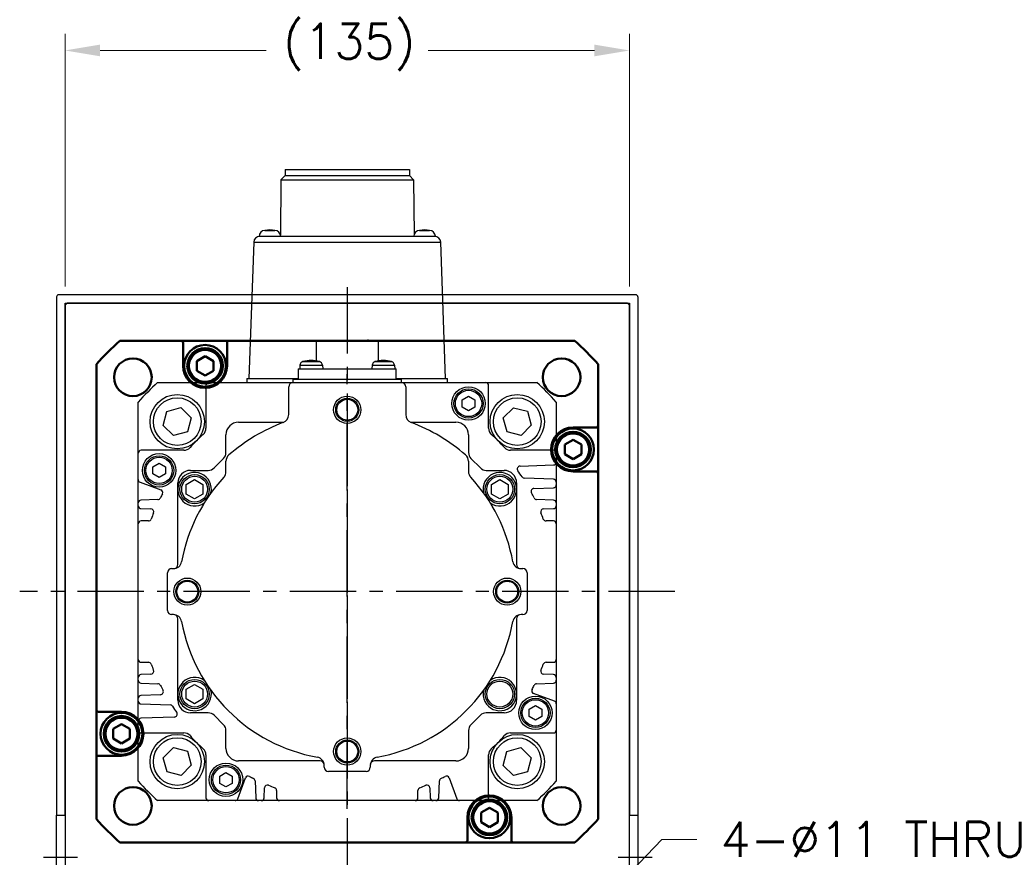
# Model space of a CAD drawing. Extents: x 46595 to 48279, y -9647 to -8459.
# Tile 10 of 24: x 47878 to 48114, y -9148 to -8947. Entities that reach past the tile are written whole.
import ezdxf

# ---------------------------------------------------------------- set-up
doc = ezdxf.new("R2010")
doc.units = 0
doc.header["$LTSCALE"] = 25.4
doc.linetypes.add('CENTER', pattern=[2, 1.25, -0.25, 0.25, -0.25])
doc.layers.get('0').update_dxf_attribs({"linetype": 'CONTINUOUS'})
doc.layers.get('Defpoints').update_dxf_attribs({"linetype": 'CONTINUOUS'})
for name, color, linetype, lineweight in [('2d ConnectionPoints', 7, 'CONTINUOUS', 50), ('AM_0', 7, 'CONTINUOUS', 50), ('ATA-DIM', 252, 'CONTINUOUS', 25)]:
    doc.layers.add(name, color=color, linetype=linetype, lineweight=lineweight)
doc.layers.add('ATA-CENTER', color=133, linetype='CENTER')
doc.styles.get("Standard").update_dxf_attribs({"font": 'simplex.shx'})
doc.dimstyles.new('ata_A1', dxfattribs={"dimtxt": 4.2, "dimasz": 4.2, "dimexe": 2, "dimexo": 2, "dimgap": 2, "dimtad": 0, "dimtih": 1, "dimtoh": 1, "dimdec": 6, "dimdsep": 46, "dimtxsty": 'Standard', "dimcen": 0, "dimclrd": 252, "dimclre": 252, "dimclrt": 4, "dimadec": 6, "dimazin": 2, "dimtfac": 1, "dimtdec": 6, "dimtofl": 0, "dimtmove": 0, "dimatfit": 3, "dimfxl": 0, "dimtolj": 1, "dimtzin": 0, "dimlwd": 0, "dimlwe": 0, "dimarcsym": 0})

# ---------------------------------------------------------------- blocks, each defined once
blk = doc.blocks.new('*D19510')
at = {"layer": 'ATA-DIM', "color": 252, "lineweight": 0}
for p, q in [((47889.11, -9011.04), (47889.11, -8950.6)), ((48024.11, -9011.04), (48024.11, -8950.6)), ((47897.51, -8954.6), (47937.24, -8954.6)), ((48015.71, -8954.6), (47975.98, -8954.6))]:
    blk.add_line(p, q, dxfattribs=at)
at = {"layer": 'ATA-DIM', "color": 252}
for points in [[(47897.51, -8953.2), (47897.51, -8956), (47889.11, -8954.6)], [(48015.71, -8956), (48015.71, -8953.2), (48024.11, -8954.6)]]:
    blk.add_solid(points, dxfattribs=at)
at = {"layer": 'Defpoints', "color": 0}
for p in [(48024.11, -8954.6), (47889.11, -9015.04), (48024.11, -9015.04)]:
    blk.add_point(p, dxfattribs=at)
at = {"layer": 'ATA-DIM', "color": 4, "ltscale": 0.2, "insert": (47941.24, -8948.22), "char_height": 8.4, "attachment_point": 1}
blk.add_mtext('\\A1;(135)', dxfattribs=at)
blk = doc.blocks.new('DFH EH')
for p, q in [((33659.8, 3135.59), (33659.8, 3011.59)), ((33798.3, 3136.09), (33660.3, 3136.09)), ((33798.8, 3135.59), (33798.8, 3011.59)), ((33661.8, 3011.59), (33661.8, 3134.09)), ((33661.8, 3134.09), (33796.8, 3134.09)), ((33796.8, 3134.09), (33796.8, 3011.59)), ((33659.8, 3130.59), (33659.8, 3011.59)), ((33659.8, 2991.59), (33659.8, 3011.59)), ((33659.8, 3011.59), (33661.8, 3011.59)), ((33659.8, 2991.59), (33659.8, 3011.59)), ((33661.8, 3011.59), (33661.8, 2991.59)), ((33796.8, 3011.59), (33798.8, 3011.59)), ((33796.8, 2991.59), (33796.8, 3011.59)), ((33798.8, 3011.59), (33798.8, 2991.59)), ((33659.8, 2991.59), (33659.8, 2946.59)), ((33661.8, 2991.59), (33659.8, 2991.59)), ((33659.8, 2991.59), (33659.8, 2867.59)), ((33661.8, 2869.09), (33661.8, 2991.59)), ((33798.8, 2991.59), (33796.8, 2991.59)), ((33796.8, 2991.59), (33796.8, 2869.09)), ((33798.8, 2991.59), (33798.8, 2867.59)), ((33659.8, 2936.59), (33659.8, 2946.59)), ((33659.8, 2936.59), (33659.8, 2872.59)), ((33796.8, 2869.09), (33661.8, 2869.09)), ((33660.3, 2867.09), (33798.3, 2867.09))]:
    blk.add_line(p, q)
for centre, start, end in [((33660.3, 3135.59), 90, 180), ((33798.3, 3135.59), 0, 90), ((33660.3, 2867.59), 180, 270), ((33798.3, 2867.59), 270, 0)]:
    blk.add_arc(centre, 0.5, start, end)
at = {"layer": 'ATA-CENTER', "ltscale": 0.5}
for p, q in [((33656.68, 3001.59), (33664.81, 3001.59)), ((33794.06, 3001.59), (33802.19, 3001.59))]:
    blk.add_line(p, q, dxfattribs=at)
blk = doc.blocks.new('*D19511')
at = {"layer": 'ATA-DIM', "color": 252, "lineweight": 0}
for p, q in [((48031.82, -9143.31), (48010.4, -9165.78)), ((48040.24, -9143.31), (48031.82, -9143.31))]:
    blk.add_line(p, q, dxfattribs=at)
at = {"layer": 'ATA-DIM', "color": 252}
blk.add_solid([(48009.38, -9164.82), (48011.41, -9166.75), (48004.6, -9171.86)], dxfattribs=at)
at = {"layer": 'Defpoints', "color": 0}
for p in [(48004.6, -9171.86), (47997.01, -9179.83)]:
    blk.add_point(p, dxfattribs=at)
at = {"layer": 'ATA-DIM', "color": 4, "ltscale": 0.2, "insert": (48082.42, -9143.31), "char_height": 8.4, "attachment_point": 5}
blk.add_mtext('4-%%c11 THRU', dxfattribs=at)

msp = doc.modelspace()

# ---------------------------------------------------------------- linework, layer by layer
for p, q in [((47941.741288, -8983.0399003), (47941.741288, -8984.5399003)), ((47941.741288, -8983.0399003), (47971.481288, -8983.0399003)), ((47971.481288, -8983.0399003), (47971.481288, -8984.5399003)), ((47940.741288, -8985.5399003), (47940.6439143, -8998.6853476)), ((47941.741288, -8984.5399003), (47940.741288, -8985.5399003)), ((47940.741288, -8985.5399003), (47972.481288, -8985.5399003)), ((47941.741288, -8984.5399003), (47971.481288, -8984.5399003)), ((47971.481288, -8984.5399003), (47972.481288, -8985.5399003)), ((47972.481288, -8985.5399003), (47972.5786617, -8998.6853476)), ((47935.511288, -8999.0399003), (47935.7471273, -8999.0399003)), ((47935.7471273, -8999.0399003), (47977.4754487, -8999.0399003)), ((47936.9093942, -8997.6438543), (47939.3131818, -8997.6438543)), ((47973.9093942, -8997.6438543), (47976.3131818, -8997.6438543)), ((47977.4754487, -8999.0399003), (47977.711288, -8999.0399003)), ((47934.2480411, -9000.4875511), (47933.111288, -9033.0399003)), ((47934.2480411, -9000.4875511), (47978.9745349, -9000.4875511)), ((47980.111288, -9033.0399003), (47978.9745349, -9000.4875511)), ((47889.111288, -9015.5399003), (47889.611288, -9015.0399003)), ((47889.111288, -9015.5399003), (47889.111288, -9279.5399003)), ((48023.611288, -9015.0399003), (47889.611288, -9015.0399003)), ((48023.611288, -9015.0399003), (48024.111288, -9015.5399003)), ((48024.111288, -9279.5399003), (48024.111288, -9015.5399003)), ((47949.211288, -9024.0399003), (47949.211288, -9028.8488119)), ((47949.211288, -9024.0399003), (47964.011288, -9024.0399003)), ((47964.011288, -9024.0399003), (47964.011288, -9028.8488119)), ((47945.3054127, -9029.8926514), (47945.231288, -9030.7399003)), ((47945.3054127, -9029.8926514), (47950.6571633, -9029.8926514)), ((47946.0216607, -9029.0197916), (47949.9409153, -9029.0197916)), ((47950.6571633, -9029.8926514), (47950.731288, -9030.7399003)), ((47962.5654127, -9029.8926514), (47962.491288, -9030.7399003)), ((47962.5654127, -9029.8926514), (47967.9171633, -9029.8926514)), ((47963.2816607, -9029.0197916), (47967.2009153, -9029.0197916)), ((47967.9171633, -9029.8926514), (47967.991288, -9030.7399003)), ((47944.911288, -9030.7399003), (47968.311288, -9030.7399003)), ((47944.911288, -9030.7399003), (47944.911288, -9033.2399003)), ((47968.311288, -9033.2399003), (47968.311288, -9030.7399003)), ((47911.2653951, -9034.0399003), (47923.5098955, -9034.0399003)), ((47922.8140705, -9034.7357254), (47922.8140705, -9044.9692356)), ((47923.5098955, -9034.0399003), (47943.611288, -9034.0399003)), ((47932.611288, -9033.0399003), (47932.611288, -9034.0399003)), ((47932.611288, -9033.0399003), (47944.911288, -9033.0399003)), ((47942.611288, -9041.7130471), (47942.611288, -9035.0399003)), ((47943.611288, -9033.2399003), (47969.611288, -9033.2399003)), ((47943.611288, -9033.2399003), (47943.611288, -9034.0399003)), ((47943.611288, -9034.0399003), (47969.611288, -9034.0399003)), ((47968.311288, -9033.0399003), (47980.611288, -9033.0399003)), ((47969.611288, -9034.0399003), (47969.611288, -9033.2399003)), ((47969.611288, -9034.0399003), (47989.7126788, -9034.0399003)), ((47970.611288, -9035.0399003), (47970.611288, -9041.7130471)), ((47980.611288, -9034.0399003), (47980.611288, -9033.0399003)), ((47989.7126788, -9034.0399003), (48001.9571809, -9034.0399003)), ((47990.4085039, -9044.9692356), (47990.4085039, -9034.7357254)), ((47984.111288, -9038.1738749), (47985.611288, -9037.3078495)), ((47985.611288, -9037.3078495), (47987.111288, -9038.1738749)), ((47906.6112872, -9050.9385087), (47906.611288, -9038.6940074)), ((47984.111288, -9039.9059257), (47984.111288, -9038.1738749)), ((47987.111288, -9038.1738749), (47987.111288, -9039.9059257)), ((48006.611288, -9038.6940074), (48006.6112872, -9050.9385087)), ((47912.6133495, -9044.3027185), (47913.4849926, -9040.9500721)), ((47913.4849926, -9040.9500721), (47916.8242912, -9040.0286139)), ((47916.8242912, -9040.0286139), (47919.2919466, -9042.4598023)), ((47985.611288, -9040.7719511), (47984.111288, -9039.9059257)), ((47987.111288, -9039.9059257), (47985.611288, -9040.7719511)), ((47993.9172814, -9042.5096173), (47996.3484698, -9040.0419618)), ((47996.3484698, -9040.0419618), (47999.7011162, -9040.913605)), ((47999.7011162, -9040.913605), (48000.6225744, -9044.2529035)), ((47915.0810049, -9046.7339069), (47912.6133495, -9044.3027185)), ((47919.2919466, -9042.4598023), (47918.4203035, -9045.8124487)), ((47930.611288, -9043.5399003), (47941.425295, -9043.5399003)), ((47971.7972809, -9043.5399003), (47982.611288, -9043.5399003)), ((47994.8387396, -9045.8489158), (47993.9172814, -9042.5096173)), ((48000.6225744, -9044.2529035), (47998.191386, -9046.720559)), ((47918.4203035, -9045.8124487), (47915.0810049, -9046.7339069)), ((47927.611288, -9050.7914732), (47927.611288, -9046.5399003)), ((47985.611288, -9046.5399003), (47985.611288, -9050.7914732)), ((47998.191386, -9046.720559), (47994.8387396, -9045.8489158)), ((47906.6112872, -9057.2107301), (47906.6112872, -9050.9385087)), ((47917.5406224, -9050.2426836), (47907.3071122, -9050.2426836)), ((48005.9154621, -9050.2426836), (47995.6819519, -9050.2426836)), ((48006.6112872, -9050.9385087), (48006.6112872, -9053.0498584)), ((47910.111288, -9054.1738749), (47911.611288, -9053.3078495)), ((47911.611288, -9053.3078495), (47913.111288, -9054.1738749)), ((47924.7770744, -9054.4541139), (47927.0255015, -9052.2056868)), ((47927.611288, -9055.3334115), (47927.611288, -9052.853966)), ((47985.611288, -9052.853966), (47985.611288, -9055.3334115)), ((47986.1970744, -9052.2056868), (47988.4455015, -9054.4541139)), ((47997.9440213, -9054.0244765), (48005.9397461, -9053.7452596)), ((48006.6112872, -9053.0498584), (48006.6112872, -9057.8728845)), ((47910.111288, -9055.9059257), (47910.111288, -9054.1738749)), ((47911.611288, -9056.7719511), (47910.111288, -9055.9059257)), ((47913.111288, -9055.9059257), (47911.611288, -9056.7719511)), ((47913.111288, -9054.1738749), (47913.111288, -9055.9059257)), ((47919.111288, -9055.0399003), (47923.3628609, -9055.0399003)), ((47989.8597151, -9055.0399003), (47994.111288, -9055.0399003)), ((47906.6112872, -9062.8430635), (47906.6112872, -9057.2107301)), ((47907.069126, -9057.8645917), (47912.040679, -9059.674089)), ((47916.111288, -9059.5399003), (47916.111288, -9058.0399003)), ((47918.111288, -9058.3851998), (47920.111288, -9057.2304992)), ((47918.111288, -9060.6946009), (47918.111288, -9058.3851998)), ((47920.111288, -9057.2304992), (47922.111288, -9058.3851998)), ((47922.111288, -9058.3851998), (47922.111288, -9060.6946009)), ((47991.111288, -9058.3851998), (47993.111288, -9057.2304992)), ((47991.111288, -9060.6946009), (47991.111288, -9058.3851998)), ((47993.111288, -9057.2304992), (47995.111288, -9058.3851998)), ((47995.111288, -9058.3851998), (47995.111288, -9060.6946009)), ((47997.111288, -9058.0399003), (47997.111288, -9059.5399003)), ((48005.9397461, -9057.1774834), (47998.9801546, -9056.9344491)), ((48006.6112872, -9057.8728845), (48006.6112872, -9058.5170552)), ((48006.6112872, -9058.5170552), (48006.6112872, -9062.8430635)), ((47916.111288, -9077.5399003), (47916.111288, -9059.5399003)), ((47920.111288, -9061.8493014), (47918.111288, -9060.6946009)), ((47922.111288, -9060.6946009), (47920.111288, -9061.8493014)), ((47993.111288, -9061.8493014), (47991.111288, -9060.6946009)), ((47995.111288, -9060.6946009), (47993.111288, -9061.8493014)), ((47997.111288, -9059.5399003), (47997.111288, -9077.5399003)), ((48001.2588483, -9059.375917), (48005.9397461, -9059.2124564)), ((47906.6112872, -9063.4872342), (47906.6112872, -9062.8430635)), ((47911.320275, -9062.0066716), (47907.2828283, -9062.1476623)), ((48005.9397461, -9062.1476623), (48001.9022993, -9062.0066716)), ((48006.6112872, -9062.8430635), (48006.6112872, -9063.4872342)), ((47906.6112872, -9067.837117), (47906.6112872, -9063.4872342)), ((47907.2828283, -9064.1826353), (47909.666719, -9064.2658826)), ((48003.5558553, -9064.2658826), (48005.9397461, -9064.1826353)), ((48006.6112872, -9063.4872342), (48006.6112872, -9067.837117)), ((47906.6112872, -9100.2426836), (47906.6112872, -9067.837117)), ((47909.0665441, -9067.141292), (47907.3071122, -9067.141292)), ((48005.9154621, -9067.141292), (48004.1560302, -9067.141292)), ((48006.6112872, -9067.837117), (48006.6112872, -9100.2426836)), ((47913.611288, -9088.5399003), (47913.611288, -9079.5399003)), ((47914.611288, -9078.5399003), (47915.0322969, -9078.5399003)), ((47998.1902791, -9078.5399003), (47998.611288, -9078.5399003)), ((47999.611288, -9079.5399003), (47999.611288, -9088.5399003)), ((47915.0322969, -9089.5399003), (47914.611288, -9089.5399003)), ((47916.111288, -9108.5399003), (47916.111288, -9090.5399003)), ((47997.111288, -9090.5399003), (47997.111288, -9108.5399003)), ((47998.611288, -9089.5399003), (47998.1902791, -9089.5399003)), ((47906.6112872, -9104.5925665), (47906.6112872, -9100.2426836)), ((47907.3071122, -9100.9385087), (47909.0665441, -9100.9385087)), ((48004.1560302, -9100.9385087), (48005.9154621, -9100.9385087)), ((48006.6112872, -9100.2426836), (48006.6112872, -9104.5925665)), ((47906.6112872, -9105.2367372), (47906.6112872, -9104.5925665)), ((47906.6112872, -9109.5627454), (47906.6112872, -9105.2367372)), ((47909.666719, -9103.813918), (47907.2828283, -9103.8971653)), ((48005.9397461, -9103.8971653), (48003.5558553, -9103.813918)), ((48006.6112872, -9104.5925665), (48006.6112872, -9105.2367372)), ((48006.6112872, -9105.2367372), (48006.6112872, -9110.8690706)), ((47907.2828283, -9105.9321383), (47911.320275, -9106.0731291)), ((47918.111288, -9107.3851998), (47920.111288, -9106.2304992)), ((47918.111288, -9109.6946009), (47918.111288, -9107.3851998)), ((47920.111288, -9106.2304992), (47922.111288, -9107.3851998)), ((47922.111288, -9107.3851998), (47922.111288, -9109.6946009)), ((48001.9022993, -9106.0731291), (48005.9397461, -9105.9321383)), ((47906.6112872, -9110.2069161), (47906.6112872, -9109.5627454)), ((47906.6112872, -9115.0299422), (47906.6112872, -9110.2069161)), ((47911.963726, -9108.7038837), (47907.2828283, -9108.8673442)), ((47916.111288, -9110.0399003), (47916.111288, -9108.5399003)), ((47920.111288, -9110.8493014), (47918.111288, -9109.6946009)), ((47922.111288, -9109.6946009), (47920.111288, -9110.8493014)), ((47997.111288, -9108.5399003), (47997.111288, -9110.0399003)), ((48006.1534483, -9110.2152089), (48001.1818953, -9108.4057116)), ((47907.2828283, -9110.9023173), (47914.2424197, -9111.1453515)), ((48000.111288, -9112.1738749), (48001.611288, -9111.3078495)), ((48000.111288, -9113.9059257), (48000.111288, -9112.1738749)), ((48001.611288, -9111.3078495), (48003.111288, -9112.1738749)), ((48003.111288, -9112.1738749), (48003.111288, -9113.9059257)), ((48006.6112872, -9110.8690706), (48006.6112872, -9117.141292)), ((47906.6112872, -9117.141292), (47906.6112872, -9115.0299422)), ((47915.278553, -9114.0553242), (47907.2828283, -9114.334541)), ((47923.3628609, -9113.0399003), (47919.111288, -9113.0399003)), ((47927.0255015, -9115.8741139), (47924.7770744, -9113.6256868)), ((47988.4455015, -9113.6256868), (47986.1970744, -9115.8741139)), ((47994.111288, -9113.0399003), (47989.8597151, -9113.0399003)), ((48001.611288, -9114.7719511), (48000.111288, -9113.9059257)), ((48003.111288, -9113.9059257), (48001.611288, -9114.7719511)), ((47906.611288, -9129.3857932), (47906.6112872, -9117.141292)), ((47927.611288, -9121.5399003), (47927.611288, -9117.2883274)), ((47985.611288, -9117.2883274), (47985.611288, -9121.5399003)), ((48006.6112872, -9117.141292), (48006.611288, -9129.3857932)), ((47907.3071122, -9117.837117), (47917.5406224, -9117.837117)), ((47995.6819519, -9117.837117), (48005.9154621, -9117.837117)), ((47912.6000016, -9123.8268971), (47915.0311899, -9121.3592417)), ((47915.0311899, -9121.3592417), (47918.3838364, -9122.2308848)), ((47918.3838364, -9122.2308848), (47919.3052945, -9125.5701834)), ((47994.8022725, -9122.2673519), (47998.141571, -9121.3458938)), ((47998.141571, -9121.3458938), (48000.6092265, -9123.7770821)), ((47913.5214597, -9127.1661957), (47912.6000016, -9123.8268971)), ((47922.8140705, -9123.1105651), (47922.8140705, -9133.3440753)), ((47950.111288, -9124.5399003), (47930.611288, -9124.5399003)), ((47982.611288, -9124.5399003), (47963.111288, -9124.5399003)), ((47990.4085039, -9133.3440753), (47990.4085039, -9123.1105651)), ((47993.9306293, -9125.6199984), (47994.8022725, -9122.2673519)), ((48000.6092265, -9123.7770821), (47999.7375833, -9127.1297286)), ((47919.3052945, -9125.5701834), (47916.8741062, -9128.0378388)), ((47951.111288, -9126.0399003), (47951.111288, -9125.6188914)), ((47962.111288, -9125.6188914), (47962.111288, -9126.0399003)), ((47996.3982848, -9128.0511867), (47993.9306293, -9125.6199984)), ((47916.8741062, -9128.0378388), (47913.5214597, -9127.1661957)), ((47926.111288, -9128.1738749), (47927.611288, -9127.3078495)), ((47926.111288, -9129.9059257), (47926.111288, -9128.1738749)), ((47927.611288, -9127.3078495), (47929.111288, -9128.1738749)), ((47929.111288, -9128.1738749), (47929.111288, -9129.9059257)), ((47930.4359786, -9133.5820614), (47932.2454759, -9128.6105084)), ((47961.111288, -9127.0399003), (47952.111288, -9127.0399003)), ((47980.9770984, -9128.6105084), (47982.7865958, -9133.5820614)), ((47999.7375833, -9127.1297286), (47996.3982848, -9128.0511867)), ((47927.611288, -9130.7719511), (47926.111288, -9129.9059257)), ((47929.111288, -9129.9059257), (47927.611288, -9130.7719511)), ((47934.5780584, -9129.3309125), (47934.7190492, -9133.3683592)), ((47936.7540222, -9133.3683592), (47936.8372695, -9130.9844685)), ((47939.7126788, -9131.5846434), (47939.7126788, -9133.3440753)), ((47973.5098955, -9133.3440753), (47973.5098955, -9131.5846434)), ((47976.3853048, -9130.9844685), (47976.4685521, -9133.3683592)), ((47978.5035252, -9133.3683592), (47978.6445159, -9129.3309125)), ((47923.5098955, -9134.0399003), (47911.2653951, -9134.0399003)), ((47929.7821169, -9134.0399003), (47923.5098955, -9134.0399003)), ((47935.4144503, -9134.0399003), (47929.7821169, -9134.0399003)), ((47936.058621, -9134.0399003), (47935.4144503, -9134.0399003)), ((47940.4085039, -9134.0399003), (47936.058621, -9134.0399003)), ((47972.8140705, -9134.0399003), (47940.4085039, -9134.0399003)), ((47977.1639533, -9134.0399003), (47972.8140705, -9134.0399003)), ((47977.808124, -9134.0399003), (47977.1639533, -9134.0399003)), ((47983.4404574, -9134.0399003), (47977.808124, -9134.0399003)), ((47989.7126788, -9134.0399003), (47983.4404574, -9134.0399003)), ((48001.9571809, -9134.0399003), (47989.7126788, -9134.0399003))]:
    msp.add_line(p, q)
for centre, radius in [((47985.611288, -9039.0399003), 4), ((47915.9526481, -9043.3812604), 6.5), ((47956.611288, -9040.5399003), 3.25), ((47985.611288, -9039.0399003), 3.5), ((47985.611288, -9039.0399003), 3.15), ((47997.2699279, -9043.3812604), 6.5), ((47915.9526481, -9043.3812604), 5.7), ((47956.611288, -9040.5399003), 2.75), ((47956.611288, -9040.5399003), 2.5), ((47997.2699279, -9043.3812604), 5.7), ((47911.611288, -9055.0399003), 4), ((47911.611288, -9055.0399003), 3.5), ((47911.611288, -9055.0399003), 3.15), ((47920.111288, -9059.5399003), 3.5), ((47993.111288, -9059.5399003), 3.5), ((47920.111288, -9059.5399003), 3.1), ((47993.111288, -9059.5399003), 3.1), ((47918.361288, -9084.0399003), 3.25), ((47918.361288, -9084.0399003), 2.75), ((47918.361288, -9084.0399003), 2.5), ((47994.861288, -9084.0399003), 3.25), ((47994.861288, -9084.0399003), 2.75), ((47994.861288, -9084.0399003), 2.5), ((47920.111288, -9108.5399003), 3.5), ((47920.111288, -9108.5399003), 3.1), ((47993.111288, -9108.5399003), 3.5), ((47993.111288, -9108.5399003), 3.1), ((48001.611288, -9113.0399003), 4), ((48001.611288, -9113.0399003), 3.5), ((48001.611288, -9113.0399003), 3.15), ((47915.9526481, -9124.6985402), 6.5), ((47915.9526481, -9124.6985402), 5.7), ((47956.611288, -9122.2899003), 3.25), ((47956.611288, -9122.2899003), 2.75), ((47956.611288, -9122.2899003), 2.5), ((47997.2699279, -9124.6985402), 6.5), ((47997.2699279, -9124.6985402), 5.7), ((47927.611288, -9129.0399003), 4), ((47927.611288, -9129.0399003), 3.5), ((47927.611288, -9129.0399003), 3.15)]:
    msp.add_circle(centre, radius)
for centre, radius, start, end in [((47935.7471273, -9000.5399003), 1.5, 90, 178), ((47937.0079029, -8999.1406161), 1.5, 93.765468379, 176.150043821), ((47938.111288, -9004.5399003), 7, 80.113375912, 99.886624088), ((47939.214673, -8999.1406161), 1.5, 3.849956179, 86.234531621), ((47974.0079029, -8999.1406161), 1.5, 93.765468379, 176.150043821), ((47975.111288, -9004.5399003), 7, 80.113375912, 99.886624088), ((47976.214673, -8999.1406161), 1.5, 3.849956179, 86.234531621), ((47977.4754487, -9000.5399003), 1.5, 2, 90), ((47946.3016074, -9029.9798072), 1, 106.257021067, 175.000000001), ((47947.981288, -9035.7399003), 7, 73.742973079, 106.257026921), ((47949.6609686, -9029.9798072), 1, 4.999999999, 73.742978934), ((47963.5616074, -9029.9798072), 1, 106.257021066, 175.000000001), ((47965.241288, -9035.7399003), 7, 73.742973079, 106.257026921), ((47966.9209686, -9029.9798072), 1, 4.999999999, 73.742978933), ((47956.611288, -9084.0399003), 67.5, 132.205446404, 137.794553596), ((47923.5098955, -9034.7357254), 0.695825, 89.999999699, 180), ((47943.611288, -9035.0399003), 1, 90, 180), ((47969.611288, -9035.0399003), 1, 0, 90), ((47989.7126788, -9034.7357254), 0.6958251, 0, 90.000000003), ((47956.611288, -9084.0399003), 67.5, 42.205446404, 47.794553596), ((47940.611288, -9041.7130471), 2, 290.707124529, 0), ((47972.611288, -9041.7130471), 2, 180, 249.292875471), ((47930.611288, -9046.5399003), 3, 90, 180), ((47956.611288, -9084.0399003), 43.25, 110.707124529, 130.885192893), ((47956.611288, -9084.0399003), 43.25, 49.114807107, 69.292875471), ((47982.611288, -9046.5399003), 3, 0, 90), ((47956.6112872, -9084.0399003), 50.9940358, 132.486940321, 137.513059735), ((47920.8259989, -9044.9692356), 1.9880716, 312.486940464, 0), ((47992.3965754, -9044.9692356), 1.9880716, 180, 227.513059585), ((47956.6112871, -9084.0399003), 50.9940358, 42.486939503, 47.513059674), ((47907.3071122, -9050.9385087), 0.6958251, 90.00000122, 180), ((47917.5406224, -9048.254612), 1.9880716, 269.99999977, 317.513059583), ((47925.611288, -9050.7914732), 2, 315, 0), ((47929.611288, -9052.853966), 2, 130.885192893, 180), ((47983.611288, -9052.853966), 2, 0, 49.114807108), ((47987.611288, -9050.7914732), 2, 180, 225), ((47995.6819519, -9048.254612), 1.9880716, 222.486959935, 270.000000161), ((48005.9154621, -9050.9385087), 0.6958251, 0, 90), ((48005.9154621, -9053.0498584), 0.6958251, 271.999999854, 0), ((47919.111288, -9058.0399003), 3, 90, 180), ((47920.111288, -9059.5399003), 4, 347.077132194, 305.181246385), ((47923.3628609, -9053.0399003), 2, 270, 315), ((47925.611288, -9055.3334115), 2, 317.199850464, 0), ((47987.611288, -9055.3334115), 2, 180, 222.800173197), ((47989.8597151, -9053.0399003), 2, 225, 270), ((47993.111288, -9059.5399003), 4, 234.818753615, 192.922867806), ((47994.111288, -9058.0399003), 3, 0, 90), ((47997.9683053, -9054.7198776), 0.6958251, 91.999999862, 215.334701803), ((47956.6112872, -9084.0399003), 50, 33.256317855, 35.334701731), ((47907.3071122, -9057.2107301), 0.695825, 179.999998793, 249.999999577), ((47956.611288, -9084.0399003), 40.25, 137.199825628, 169.77496314), ((47956.611288, -9084.0399003), 40.25, 10.22503686, 42.800173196), ((47999.0044385, -9056.2390479), 0.695825, 213.25631749, 267.999999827), ((48005.9154621, -9057.8728846), 0.6958251, 0, 88.000000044), ((48005.9154621, -9058.5170552), 0.6958251, 271.999999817, 0), ((47956.6112871, -9084.0399004), 50, 152.112964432, 153.363294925), ((47911.8026929, -9060.3279507), 0.695825, 332.11296468, 69.999999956), ((48001.2831323, -9060.0713181), 0.6958251, 91.999999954, 208.223150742), ((47956.6112871, -9084.0399003), 50, 26.636804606, 28.215582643), ((47907.3071122, -9062.8430635), 0.6958251, 92.000000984, 180), ((47911.2959911, -9061.3112704), 0.6958251, 271.999999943, 333.356032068), ((48001.9265832, -9061.3112704), 0.695825, 206.636804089, 267.999999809), ((48005.9154621, -9062.8430635), 0.6958251, 0, 88.000000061), ((47907.3071122, -9063.4872342), 0.695825, 179.999999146, 268.000000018), ((47909.642435, -9064.9612838), 0.6958251, 337.893147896, 88.000000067), ((47956.6112871, -9084.0399004), 50, 157.893147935, 159.692475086), ((48003.5801393, -9064.9612838), 0.6958251, 91.999999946, 202.104765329), ((47956.6112872, -9084.0399004), 50, 20.307524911, 22.106881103), ((48005.9154621, -9063.4872342), 0.6958251, 271.99999981, 0), ((47907.3071122, -9067.837117), 0.6958251, 90, 180), ((47909.0665441, -9066.4454669), 0.695825, 269.99999962, 339.692474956), ((48004.1560302, -9066.4454669), 0.6958251, 200.307525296, 270.000000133), ((48005.9154621, -9067.837117), 0.6958251, 0, 90), ((47915.0322969, -9076.5399003), 2, 270, 349.774963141), ((47998.1902791, -9076.5399003), 2, 190.225036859, 270), ((47914.611288, -9079.5399003), 1, 90, 180), ((47915.111288, -9077.5399003), 1, 280.907887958, 0), ((47998.111288, -9077.5399003), 1, 180, 259.092112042), ((47998.611288, -9079.5399003), 1, 0, 90), ((47914.611288, -9088.5399003), 1, 180, 270), ((47998.611288, -9088.5399003), 1, 270, 0), ((47915.0322969, -9091.5399003), 2, 10.22503686, 90), ((47915.111288, -9090.5399003), 1, 0, 79.092112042), ((47956.611288, -9084.0399003), 40.25, 190.22503686, 259.77496314), ((47956.611288, -9084.0399003), 40.25, 280.22503686, 349.77496314), ((47998.1902791, -9091.5399003), 2, 90, 169.77496314), ((47998.111288, -9090.5399003), 1, 100.907887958, 180), ((47907.3071122, -9100.2426836), 0.695825, 180, 270), ((47909.0665441, -9101.6343337), 0.6958251, 20.307524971, 90.000000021), ((48004.1560302, -9101.6343337), 0.6958251, 89.999999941, 159.692475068), ((48005.9154621, -9100.2426836), 0.695825, 270, 0), ((47909.642435, -9103.1185168), 0.6958251, 271.999999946, 22.102690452), ((47956.6112871, -9084.0399002), 50, 200.307524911, 202.106909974), ((48003.5801393, -9103.1185168), 0.695825, 157.893147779, 268.00000011), ((47956.6112872, -9084.0399002), 50, 337.893147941, 339.692475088), ((47907.3071122, -9104.5925665), 0.6958251, 92.000000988, 180), ((47907.3071122, -9105.2367372), 0.695825, 179.999999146, 267.999999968), ((47920.111288, -9108.5399003), 4, 54.818753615, 12.922867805), ((47993.111288, -9108.5399003), 4, 167.077132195, 125.181246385), ((48005.9154621, -9104.5925665), 0.6958251, 0, 88.000000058), ((48005.9154621, -9105.2367372), 0.6958251, 271.999999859, 0), ((47911.2959911, -9106.7685302), 0.695825, 26.636804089, 87.999999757), ((47956.6112872, -9084.0399004), 50, 206.636804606, 208.215804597), ((47911.9394421, -9108.0084825), 0.6958251, 271.999999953, 28.207201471), ((48001.4198815, -9107.7518499), 0.695825, 152.112964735, 249.999999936), ((47956.6112872, -9084.0399002), 50, 332.112964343, 333.363294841), ((48001.9265832, -9106.7685302), 0.6958251, 91.999999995, 153.356031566), ((47907.3071122, -9109.5627454), 0.6958251, 92.000000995, 180), ((47907.3071122, -9110.2069161), 0.695825, 179.999999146, 268.000000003), ((47919.111288, -9110.0399003), 3, 180, 270), ((47994.111288, -9110.0399003), 3, 270, 0), ((48005.9154621, -9110.8690706), 0.6958251, 0, 69.99999987), ((47914.2181358, -9111.8407527), 0.6958251, 33.256263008, 88.000000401), ((47956.6112871, -9084.0399003), 50, 213.256318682, 215.334701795), ((47907.3071122, -9115.0299422), 0.6958251, 92.000001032, 180), ((47915.2542691, -9113.359923), 0.6958251, 271.999999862, 35.334701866), ((47923.3628609, -9115.0399003), 2, 45, 90), ((47989.8597151, -9115.0399003), 2, 90, 135), ((47907.3071122, -9117.141292), 0.695825, 180, 270), ((47925.611288, -9117.2883274), 2, 0, 45), ((47987.611288, -9117.2883274), 2, 135, 180), ((48005.9154621, -9117.141292), 0.695825, 269.999999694, 0), ((47917.5406224, -9119.8251886), 1.9880716, 42.486906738, 90.000000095), ((47956.6112872, -9084.0399003), 50.9940358, 222.48694157, 227.513059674), ((47956.6112871, -9084.0399003), 50.9940358, 312.486940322, 317.513059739), ((47995.6819519, -9119.8251886), 1.9880716, 89.999999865, 137.513059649), ((47920.8259989, -9123.1105651), 1.9880716, 0, 47.513059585), ((47930.611288, -9121.5399003), 3, 180, 270), ((47982.611288, -9121.5399003), 3, 270, 0), ((47992.3965754, -9123.1105651), 1.9880716, 132.486940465, 180), ((47949.111288, -9125.6188914), 2, 0, 79.77496314), ((47950.111288, -9125.5399003), 1, 10.907887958, 90), ((47964.111288, -9125.6188914), 2, 100.22503686, 180), ((47963.111288, -9125.5399003), 1, 90, 169.092112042), ((47952.111288, -9126.0399003), 1, 180, 270), ((47961.111288, -9126.0399003), 1, 270, 0), ((47932.8993376, -9128.8484946), 0.6958251, 62.11288589, 159.999999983), ((47956.6112876, -9084.0399005), 50, 242.112965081, 243.363177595), ((47933.8826572, -9129.3551964), 0.695825, 1.999999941, 63.364431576), ((47979.3399171, -9129.3551964), 0.695825, 116.636805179, 178.000000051), ((47956.6112868, -9084.0399005), 50, 296.63680519, 297.887036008), ((47980.3232368, -9128.8484946), 0.695825, 19.999999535, 117.88703607), ((47956.611288, -9084.0399003), 67.5, 222.205446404, 227.794553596), ((47937.5326707, -9131.0087524), 0.6958251, 67.893203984, 177.999999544), ((47956.6112874, -9084.0399004), 50, 247.893146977, 249.692365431), ((47939.0168538, -9131.5846434), 0.6958251, 0, 69.700340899), ((47974.2057206, -9131.5846434), 0.6958251, 110.307524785, 180), ((47956.6112871, -9084.0399004), 50, 290.307524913, 292.106852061), ((47975.6899037, -9131.0087524), 0.695825, 1.999999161, 112.106852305), ((47956.611288, -9084.0399003), 67.5, 312.205446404, 317.794553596), ((47923.5098955, -9133.3440753), 0.6958251, 180, 270), ((47929.7821169, -9133.3440753), 0.695825, 269.99999996, 340.000000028), ((47935.4144503, -9133.3440753), 0.6958251, 182.000001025, 270.000000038), ((47936.058621, -9133.3440753), 0.695825, 270.000000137, 357.999999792), ((47940.4085039, -9133.3440753), 0.6958251, 180, 270.000000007), ((47972.8140705, -9133.3440753), 0.695825, 269.999999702, 0), ((47977.1639533, -9133.3440753), 0.6958251, 182.000000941, 270.000000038), ((47977.808124, -9133.3440753), 0.695825, 269.999998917, 358.000000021), ((47983.4404574, -9133.3440753), 0.695825, 199.999999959, 270.000000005), ((47989.7126788, -9133.3440753), 0.695825, 269.999999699, 0)]:
    msp.add_arc(centre, radius, start, end)
at = {"layer": '2d ConnectionPoints'}
msp.add_point((47961.611288, -9024.0399003), dxfattribs=at)
msp.add_point((47961.611288, -9024.0399003), dxfattribs=at)
at = {"layer": 'AM_0'}
for p, q in [((48011.0263594, -9024.0399003), (47902.1962165, -9024.0399003)), ((47917.361288, -9030.0399003), (47917.361288, -9024.5399003)), ((47927.861288, -9024.5399003), (47927.861288, -9030.0399003)), ((47922.611288, -9027.7304992), (47920.611288, -9028.8851998)), ((47924.611288, -9028.8851998), (47922.611288, -9027.7304992)), ((47896.611288, -9029.6248289), (47896.611288, -9138.4549718)), ((47920.611288, -9028.8851998), (47920.611288, -9031.1946009)), ((47924.611288, -9031.1946009), (47924.611288, -9028.8851998)), ((48016.611288, -9138.4549718), (48016.611288, -9029.6248289)), ((47920.611288, -9031.1946009), (47922.611288, -9032.3493014)), ((47922.611288, -9032.3493014), (47924.611288, -9031.1946009)), ((48010.611288, -9044.7899003), (48016.111288, -9044.7899003)), ((48010.611288, -9047.7304992), (48008.611288, -9048.8851998)), ((48008.611288, -9048.8851998), (48008.611288, -9051.1946009)), ((48012.611288, -9048.8851998), (48010.611288, -9047.7304992)), ((48012.611288, -9051.1946009), (48012.611288, -9048.8851998)), ((48008.611288, -9051.1946009), (48010.611288, -9052.3493014)), ((48010.611288, -9052.3493014), (48012.611288, -9051.1946009)), ((48016.111288, -9055.2899003), (48010.611288, -9055.2899003)), ((47897.111288, -9112.7899003), (47902.611288, -9112.7899003)), ((47902.611288, -9115.7304992), (47900.611288, -9116.8851998)), ((47900.611288, -9116.8851998), (47900.611288, -9119.1946009)), ((47904.611288, -9116.8851998), (47902.611288, -9115.7304992)), ((47904.611288, -9119.1946009), (47904.611288, -9116.8851998)), ((47900.611288, -9119.1946009), (47902.611288, -9120.3493014)), ((47902.611288, -9120.3493014), (47904.611288, -9119.1946009)), ((47902.611288, -9123.2899003), (47897.111288, -9123.2899003)), ((47990.611288, -9135.7304992), (47988.611288, -9136.8851998)), ((47992.611288, -9136.8851998), (47990.611288, -9135.7304992)), ((47985.361288, -9143.5399003), (47985.361288, -9138.0399003)), ((47988.611288, -9136.8851998), (47988.611288, -9139.1946009)), ((47992.611288, -9139.1946009), (47992.611288, -9136.8851998)), ((47995.861288, -9138.0399003), (47995.861288, -9143.5399003)), ((47988.611288, -9139.1946009), (47990.611288, -9140.3493014)), ((47990.611288, -9140.3493014), (47992.611288, -9139.1946009)), ((47902.1962165, -9144.0399003), (48011.0263594, -9144.0399003))]:
    msp.add_line(p, q, dxfattribs=at)
for centre, radius in [((47922.611288, -9030.0399003), 5), ((47922.611288, -9030.0399003), 4.25), ((47922.611288, -9030.0399003), 3.85), ((47905.3460464, -9032.7746587), 4.5), ((48007.8765296, -9032.7746587), 4.5), ((48010.611288, -9050.0399003), 5), ((48010.611288, -9050.0399003), 4.25), ((48010.611288, -9050.0399003), 3.85), ((47902.611288, -9118.0399003), 5), ((47902.611288, -9118.0399003), 4.25), ((47902.611288, -9118.0399003), 3.85), ((47905.3460464, -9135.305142), 4.5), ((48007.8765296, -9135.305142), 4.5), ((47990.611288, -9138.0399003), 5), ((47990.611288, -9138.0399003), 4.25), ((47990.611288, -9138.0399003), 3.85)]:
    msp.add_circle(centre, radius, dxfattribs=at)
for centre, radius, start, end in [((47956.611288, -9084.0399003), 81, 132.205446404, 137.794553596), ((47916.861288, -9024.5399003), 0.5, 0, 90), ((47928.361288, -9024.5399003), 0.5, 90, 180), ((47956.611288, -9084.0399003), 81, 42.205446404, 47.794553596), ((47922.611288, -9030.0399003), 5.25, 180, 0), ((48016.111288, -9044.2899003), 0.5, 270, 0), ((48010.611288, -9050.0399003), 5.25, 90, 270), ((48016.111288, -9055.7899003), 0.5, 0, 90), ((47897.111288, -9112.2899003), 0.5, 180, 270), ((47902.611288, -9118.0399003), 5.25, 270, 90), ((47897.111288, -9123.7899003), 0.5, 90, 180), ((47990.611288, -9138.0399003), 5.25, 0, 180), ((47956.611288, -9084.0399003), 81, 222.205446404, 227.794553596), ((47956.611288, -9084.0399003), 81, 312.205446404, 317.794553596), ((47984.861288, -9143.5399003), 0.5, 270, 0), ((47996.361288, -9143.5399003), 0.5, 180, 270)]:
    msp.add_arc(centre, radius, start, end, dxfattribs=at)
at = {"layer": 'ATA-CENTER', "ltscale": 0.5}
for p, q in [((47956.611288, -9011.2313968), (47956.611288, -9156.8484038)), ((47956.611288, -9136.0149003), (47956.611288, -9032.0649003)), ((47956.611288, -9040.5399003), (47956.611288, -9127.5399003)), ((47956.611288, -9040.5399003), (47956.611288, -9127.5399003)), ((48034.948942, -9084.0399003), (47878.2736339, -9084.0399003))]:
    msp.add_line(p, q, dxfattribs=at)

# ---------------------------------------------------------------- block references
at = {"ltscale": 0.2}
msp.add_blockref('DFH EH', (14227.3159347, -12149.1348978), dxfattribs=at)

# ---------------------------------------------------------------- dimensions: what is measured, and where the dimension line sits
at = {"layer": 'ATA-DIM'}
dim = msp.add_linear_dim(base=(48024.111288, -8954.6009253), p1=(47889.111288, -9015.0399003), p2=(48024.111288, -9015.0399003), angle=180, text='(<>)', dimstyle='ata_A1', override={"dimscale": 2, "dimdec": 3, "dimtol": 0, "dimlim": 0, "dimtp": 0, "dimtm": 0, "dimtfac": 0.857143, "dimtdec": 2, "dimtolj": 1, "dimtzin": 0}, dxfattribs=at)
dim.commit()
dim.dimension.update_dxf_attribs({"geometry": '*D19510', "text_midpoint": (47956.611288, -8954.6009253), "dimtype": 160})
dim = msp.add_diameter_dim_2p(p1=(47997.0104074, -9179.8266261), p2=(48004.6005163, -9171.8648269), text='4-<> THRU', dimstyle='ata_A1', override={"dimscale": 2, "dimtp": 0.1, "dimtm": 0.1, "dimtfac": 0.71, "dimtdec": 3, "dimtolj": 0, "dimtzin": 8}, dxfattribs=at)
dim.commit()
dim.dimension.update_dxf_attribs({"geometry": '*D19511', "text_midpoint": (48082.4221892, -9143.3100989), "dimtype": 163})

doc.saveas('drawing.dxf')
